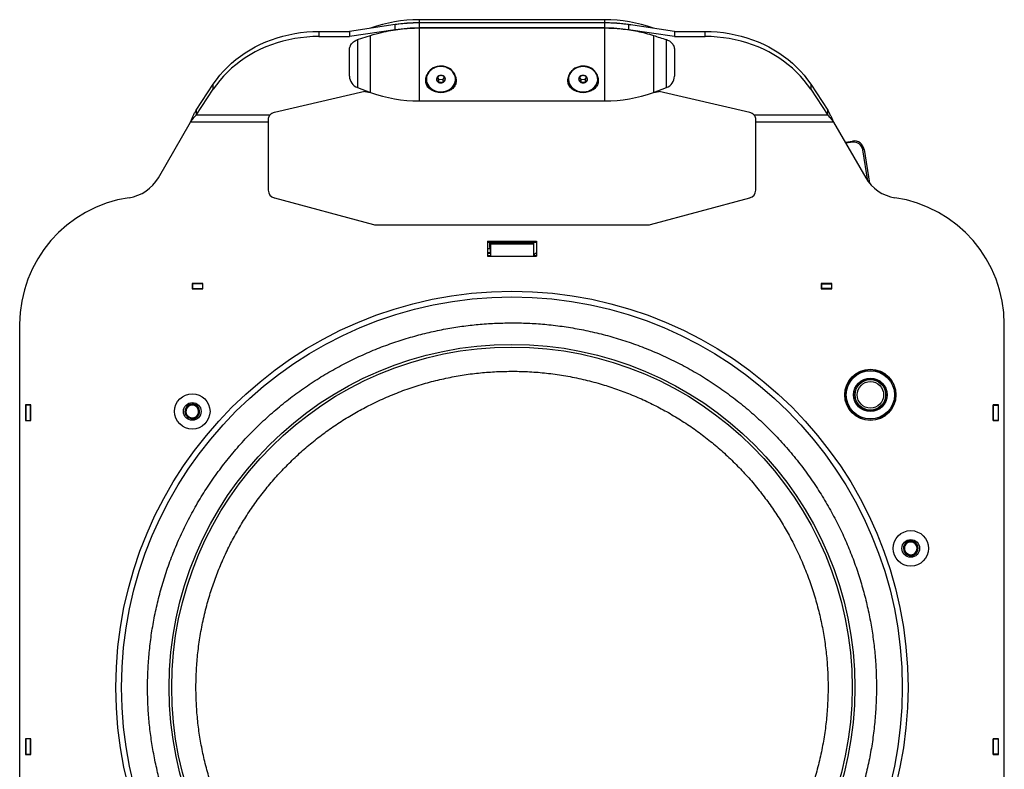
# Model space of a CAD drawing. Header units: inches. Extents: x 15.9 to 66.4, y 22.9 to 71.9.
# Tile 2 of 8: x 16.1 to 28.2, y 31.9 to 41.1. Entities that reach past the tile are written whole.
import ezdxf

# ---------------------------------------------------------------- set-up
doc = ezdxf.new("R2010")
doc.units = ezdxf.units.IN
doc.header["$LTSCALE"] = 10
doc.header["$MEASUREMENT"] = 0

msp = doc.modelspace()

# ---------------------------------------------------------------- linework, layer by layer
for p, q in [((23.306, 41.112), (21.022, 41.112)), ((21.022, 41.112), (21.022, 41.073)), ((23.306, 41.073), (23.306, 41.112)), ((19.787, 40.968), (19.787, 40.906)), ((19.787, 40.968), (20.164, 40.968)), ((20.728, 41.052), (20.164, 40.968)), ((20.728, 40.989), (20.164, 40.906)), ((20.164, 40.968), (20.164, 40.906)), ((20.424, 41.007), (20.423, 41.007)), ((20.424, 41.007), (20.424, 41.007)), ((20.728, 40.989), (20.728, 41.052)), ((23.306, 41.073), (21.022, 41.073)), ((21.022, 41.011), (23.306, 41.011)), ((21.022, 41.011), (21.022, 40.112)), ((21.023, 41.073), (21.023, 41.011)), ((23.306, 41.073), (21.023, 41.073)), ((23.306, 41.011), (21.023, 41.011)), ((23.306, 41.011), (23.306, 41.073)), ((23.306, 40.112), (23.306, 41.011)), ((23.6, 41.052), (23.6, 40.989)), ((24.164, 40.968), (23.6, 41.052)), ((24.164, 40.906), (23.6, 40.989)), ((23.905, 41.007), (23.905, 41.007)), ((23.905, 41.007), (23.905, 41.007)), ((24.164, 40.968), (24.164, 40.906)), ((24.164, 40.968), (24.542, 40.968)), ((24.542, 40.906), (24.542, 40.968)), ((19.787, 40.906), (20.164, 40.906)), ((20.263, 40.867), (20.424, 40.918)), ((20.263, 40.867), (20.263, 40.277)), ((20.424, 40.218), (20.424, 40.918)), ((23.905, 40.918), (23.905, 40.218)), ((24.066, 40.277), (24.066, 40.867)), ((24.164, 40.906), (24.542, 40.906)), ((20.164, 40.417), (20.164, 40.741)), ((24.164, 40.741), (24.164, 40.417)), ((21.11, 40.386), (21.11, 40.38)), ((21.247, 40.402), (21.261, 40.379)), ((21.261, 40.379), (21.261, 40.34)), ((21.261, 40.379), (21.315, 40.378)), ((21.315, 40.378), (21.332, 40.401)), ((21.315, 40.378), (21.315, 40.339)), ((21.469, 40.38), (21.469, 40.386)), ((22.86, 40.386), (22.86, 40.38)), ((22.997, 40.401), (23.013, 40.378)), ((23.013, 40.378), (23.067, 40.379)), ((23.013, 40.378), (23.013, 40.339)), ((23.067, 40.379), (23.082, 40.402)), ((23.067, 40.379), (23.067, 40.34)), ((23.219, 40.38), (23.219, 40.386)), ((18.275, 40), (18.488, 40.319)), ((18.275, 39.938), (18.488, 40.256)), ((18.488, 40.256), (18.488, 40.319)), ((20.263, 40.277), (20.424, 40.218)), ((23.905, 40.218), (24.066, 40.277)), ((25.841, 40.319), (25.841, 40.256)), ((25.841, 40.319), (26.053, 40)), ((25.841, 40.256), (26.053, 39.938)), ((20.352, 40.229), (19.239, 39.971)), ((20.352, 40.229), (20.423, 40.218)), ((23.905, 40.218), (23.977, 40.229)), ((25.09, 39.971), (23.977, 40.229)), ((18.275, 40), (18.275, 39.938)), ((21.022, 40.112), (23.306, 40.112)), ((26.053, 39.938), (26.053, 40)), ((19.184, 39.938), (18.275, 39.938)), ((19.164, 39.897), (19.164, 39.853)), ((26.053, 39.938), (25.145, 39.938)), ((25.164, 39.853), (25.164, 39.897)), ((17.811, 39.167), (18.207, 39.853)), ((19.164, 39.853), (18.207, 39.853)), ((19.164, 39.853), (19.164, 39.015)), ((26.122, 39.853), (25.164, 39.853)), ((25.164, 39.015), (25.164, 39.853)), ((26.122, 39.853), (26.518, 39.167)), ((26.264, 39.607), (26.358, 39.619)), ((26.36, 39.604), (26.272, 39.593)), ((26.358, 39.619), (26.36, 39.604)), ((26.498, 39.515), (26.483, 39.513)), ((26.545, 39.125), (26.483, 39.513)), ((26.498, 39.515), (26.564, 39.1)), ((19.239, 38.919), (20.458, 38.592)), ((23.871, 38.592), (25.09, 38.919)), ((20.484, 38.589), (23.845, 38.589)), ((21.864, 38.389), (22.464, 38.389)), ((21.864, 38.389), (21.864, 38.201)), ((21.864, 38.373), (21.899, 38.373)), ((21.889, 38.373), (21.889, 38.334)), ((21.889, 38.334), (21.889, 38.308)), ((21.899, 38.334), (21.889, 38.334)), ((21.899, 38.308), (21.889, 38.308)), ((22.429, 38.373), (21.899, 38.373)), ((21.899, 38.373), (21.899, 38.358)), ((22.429, 38.358), (21.899, 38.358)), ((21.899, 38.358), (21.899, 38.349)), ((22.429, 38.349), (21.899, 38.349)), ((21.899, 38.349), (21.899, 38.201)), ((22.429, 38.373), (22.429, 38.358)), ((22.429, 38.373), (22.464, 38.373)), ((22.429, 38.358), (22.429, 38.349)), ((22.429, 38.349), (22.429, 38.201)), ((22.46, 38.373), (22.46, 38.389)), ((22.464, 38.389), (22.464, 38.201)), ((21.894, 38.293), (21.864, 38.293)), ((21.899, 38.244), (21.864, 38.244)), ((21.864, 38.239), (21.899, 38.239)), ((21.899, 38.208), (21.864, 38.208)), ((21.864, 38.201), (22.464, 38.201)), ((21.894, 38.293), (21.894, 38.244)), ((21.899, 38.293), (21.894, 38.293)), ((22.464, 38.208), (22.431, 38.208)), ((22.459, 38.239), (22.464, 38.239)), ((18.228, 37.867), (18.228, 37.801)), ((18.358, 37.867), (18.228, 37.867)), ((18.228, 37.864), (18.231, 37.864)), ((18.355, 37.864), (18.231, 37.864)), ((18.231, 37.864), (18.231, 37.804)), ((18.355, 37.864), (18.355, 37.804)), ((18.355, 37.864), (18.358, 37.864)), ((18.358, 37.801), (18.358, 37.867)), ((26.101, 37.867), (25.97, 37.867)), ((25.97, 37.867), (25.97, 37.801)), ((25.973, 37.864), (25.97, 37.864)), ((25.973, 37.864), (25.973, 37.804)), ((25.973, 37.864), (26.098, 37.864)), ((26.034, 37.864), (26.033, 37.867)), ((26.048, 37.867), (26.049, 37.864)), ((26.096, 37.864), (26.096, 37.867)), ((26.098, 37.864), (26.098, 37.804)), ((26.101, 37.864), (26.098, 37.864)), ((26.101, 37.801), (26.101, 37.867)), ((18.228, 37.804), (18.231, 37.804)), ((18.228, 37.801), (18.358, 37.801)), ((18.231, 37.804), (18.355, 37.804)), ((18.355, 37.804), (18.358, 37.804)), ((25.973, 37.804), (25.97, 37.804)), ((25.97, 37.801), (26.101, 37.801)), ((26.098, 37.804), (25.973, 37.804)), ((26.04, 37.801), (26.04, 37.804)), ((26.055, 37.804), (26.055, 37.801)), ((26.101, 37.804), (26.098, 37.804)), ((26.099, 37.801), (26.099, 37.804)), ((16.104, 37.364), (16.104, 30.361)), ((28.224, 30.361), (28.224, 37.364)), ((16.242, 36.373), (16.176, 36.373)), ((16.176, 36.373), (16.176, 36.179)), ((16.179, 36.37), (16.179, 36.373)), ((16.239, 36.37), (16.179, 36.37)), ((16.179, 36.37), (16.179, 36.182)), ((16.239, 36.37), (16.239, 36.373)), ((16.239, 36.182), (16.239, 36.37)), ((16.242, 36.179), (16.242, 36.373)), ((26.734, 36.394), (26.738, 36.395)), ((28.152, 36.373), (28.086, 36.373)), ((28.086, 36.373), (28.086, 36.179)), ((28.089, 36.37), (28.089, 36.373)), ((28.089, 36.182), (28.089, 36.37)), ((28.089, 36.37), (28.149, 36.37)), ((28.149, 36.37), (28.149, 36.373)), ((28.149, 36.37), (28.149, 36.182)), ((28.152, 36.179), (28.152, 36.373)), ((26.446, 36.356), (26.451, 36.357)), ((16.176, 36.179), (16.242, 36.179)), ((16.179, 36.182), (16.239, 36.182)), ((16.179, 36.179), (16.179, 36.182)), ((16.239, 36.179), (16.239, 36.182)), ((28.086, 36.179), (28.152, 36.179)), ((28.149, 36.182), (28.089, 36.182)), ((28.089, 36.179), (28.089, 36.182)), ((28.149, 36.179), (28.149, 36.182)), ((16.242, 32.264), (16.176, 32.264)), ((16.176, 32.264), (16.176, 32.071)), ((16.179, 32.261), (16.179, 32.264)), ((16.239, 32.261), (16.179, 32.261)), ((16.179, 32.261), (16.179, 32.074)), ((16.239, 32.261), (16.239, 32.264)), ((16.239, 32.074), (16.239, 32.261)), ((16.242, 32.071), (16.242, 32.264)), ((28.152, 32.264), (28.086, 32.264)), ((28.086, 32.264), (28.086, 32.071)), ((28.089, 32.261), (28.089, 32.264)), ((28.089, 32.074), (28.089, 32.261)), ((28.089, 32.261), (28.149, 32.261)), ((28.149, 32.261), (28.149, 32.264)), ((28.149, 32.261), (28.149, 32.074)), ((28.152, 32.071), (28.152, 32.264)), ((16.176, 32.071), (16.242, 32.071)), ((16.179, 32.074), (16.239, 32.074)), ((16.179, 32.071), (16.179, 32.074)), ((16.239, 32.071), (16.239, 32.074)), ((28.086, 32.071), (28.152, 32.071)), ((28.149, 32.074), (28.089, 32.074)), ((28.089, 32.071), (28.089, 32.074)), ((28.149, 32.071), (28.149, 32.074))]:
    msp.add_line(p, q)
at = {"flags": 128}
for points in [[(18.488, 40.319), (18.527, 40.374), (18.569, 40.428), (18.614, 40.479), (18.662, 40.529), (18.713, 40.576), (18.766, 40.622), (18.823, 40.665), (18.881, 40.705), (18.942, 40.743), (19.005, 40.778), (19.069, 40.81), (19.136, 40.84), (19.204, 40.866), (19.274, 40.89), (19.345, 40.911), (19.417, 40.928), (19.49, 40.943), (19.563, 40.954), (19.637, 40.962), (19.712, 40.967), (19.787, 40.968)], [(24.542, 40.968), (24.617, 40.967), (24.691, 40.962), (24.766, 40.954), (24.839, 40.943), (24.912, 40.928), (24.984, 40.911), (25.055, 40.89), (25.125, 40.866), (25.193, 40.84), (25.259, 40.81), (25.324, 40.778), (25.387, 40.743), (25.448, 40.705), (25.506, 40.665), (25.562, 40.622), (25.616, 40.576), (25.667, 40.529), (25.715, 40.479), (25.76, 40.428), (25.802, 40.374), (25.841, 40.319)], [(19.787, 40.906), (19.712, 40.904), (19.637, 40.899), (19.563, 40.891), (19.49, 40.88), (19.417, 40.866), (19.345, 40.848), (19.274, 40.828), (19.204, 40.804), (19.136, 40.777), (19.069, 40.748), (19.005, 40.715), (18.942, 40.68), (18.881, 40.642), (18.823, 40.602), (18.766, 40.559), (18.713, 40.514), (18.662, 40.466), (18.614, 40.417), (18.569, 40.365), (18.527, 40.312), (18.488, 40.256)], [(25.841, 40.256), (25.802, 40.312), (25.76, 40.365), (25.715, 40.417), (25.667, 40.466), (25.616, 40.514), (25.562, 40.559), (25.506, 40.602), (25.448, 40.642), (25.387, 40.68), (25.324, 40.715), (25.259, 40.748), (25.193, 40.777), (25.125, 40.804), (25.055, 40.828), (24.984, 40.848), (24.912, 40.866), (24.839, 40.88), (24.766, 40.891), (24.691, 40.899), (24.617, 40.904), (24.542, 40.906)], [(21.469, 40.386), (21.468, 40.397), (21.465, 40.419), (21.457, 40.441), (21.446, 40.462), (21.432, 40.481), (21.414, 40.498), (21.394, 40.512), (21.372, 40.524), (21.348, 40.533), (21.322, 40.539), (21.296, 40.541), (21.27, 40.54), (21.244, 40.536), (21.219, 40.529), (21.196, 40.519), (21.175, 40.505), (21.156, 40.49), (21.14, 40.472), (21.127, 40.452), (21.118, 40.431), (21.112, 40.409), (21.11, 40.386), (21.11, 40.386)], [(21.196, 40.248), (21.219, 40.237), (21.244, 40.23), (21.27, 40.226), (21.296, 40.225), (21.322, 40.227), (21.347, 40.233), (21.371, 40.242), (21.394, 40.254), (21.414, 40.268), (21.431, 40.285), (21.446, 40.304), (21.457, 40.324), (21.465, 40.346), (21.468, 40.369), (21.468, 40.391), (21.465, 40.414), (21.457, 40.436), (21.446, 40.456), (21.432, 40.475), (21.414, 40.492), (21.394, 40.506), (21.372, 40.518), (21.348, 40.527), (21.322, 40.533), (21.296, 40.536), (21.27, 40.535), (21.244, 40.531), (21.219, 40.523), (21.196, 40.513), (21.175, 40.5), (21.156, 40.484), (21.14, 40.466), (21.127, 40.446), (21.118, 40.425), (21.112, 40.403), (21.11, 40.38), (21.112, 40.358), (21.117, 40.336), (21.127, 40.314), (21.14, 40.295), (21.156, 40.277), (21.174, 40.261), (21.196, 40.248)], [(23.219, 40.386), (23.218, 40.404), (23.213, 40.426), (23.204, 40.447), (23.192, 40.468), (23.177, 40.486), (23.158, 40.502), (23.138, 40.516), (23.115, 40.527), (23.09, 40.535), (23.064, 40.54), (23.038, 40.541), (23.012, 40.539), (22.987, 40.534), (22.962, 40.526), (22.939, 40.515), (22.919, 40.501), (22.901, 40.485), (22.886, 40.466), (22.874, 40.446), (22.865, 40.424), (22.861, 40.402), (22.86, 40.386)], [(22.952, 40.244), (22.976, 40.235), (23.001, 40.228), (23.027, 40.225), (23.054, 40.225), (23.079, 40.229), (23.105, 40.235), (23.128, 40.245), (23.15, 40.258), (23.169, 40.273), (23.186, 40.29), (23.2, 40.31), (23.21, 40.331), (23.216, 40.353), (23.219, 40.375), (23.218, 40.398), (23.213, 40.42), (23.204, 40.442), (23.192, 40.462), (23.177, 40.48), (23.158, 40.497), (23.138, 40.51), (23.115, 40.521), (23.09, 40.529), (23.064, 40.534), (23.038, 40.536), (23.012, 40.534), (22.987, 40.529), (22.962, 40.521), (22.939, 40.509), (22.919, 40.495), (22.901, 40.479), (22.886, 40.46), (22.874, 40.44), (22.865, 40.419), (22.861, 40.396), (22.86, 40.374), (22.863, 40.351), (22.87, 40.329), (22.88, 40.308), (22.894, 40.289), (22.911, 40.272), (22.931, 40.257), (22.952, 40.244)]]:
    msp.add_lwpolyline(points, dxfattribs=at)
for centre, radius in [((22.164, 32.896), 4.875), ((22.164, 32.896), 4.805), ((22.164, 32.896), 4.221), ((22.164, 32.896), 4.188), ((26.576, 36.496), 0.315), ((26.576, 36.496), 0.312), ((26.576, 36.496), 0.297), ((26.576, 36.496), 0.206), ((26.576, 36.496), 0.191), ((26.576, 36.496), 0.188), ((26.576, 36.496), 0.163), ((18.229, 36.292), 0.218), ((18.229, 36.292), 0.109), ((27.073, 34.607), 0.218), ((27.073, 34.607), 0.109)]:
    msp.add_circle(centre, radius)
for centre, radius, start, end in [((21.022, 39.362), 1.75, 90, 110), ((23.306, 39.362), 1.75, 70, 90), ((21.022, 39.059), 2.014, 89.9941, 98.392), ((21.022, 38.996), 2.014, 89.9941, 98.392), ((23.306, 39.059), 2.014, 81.608, 90.0059), ((23.306, 38.996), 2.014, 81.608, 90.0059), ((20.314, 40.417), 0.15, 180, 250), ((21.279, 40.397), 0.179, 188.5351, 273.2497), ((21.282, 40.378), 0.0466, 113.0829, 176.4017), ((21.281, 40.381), 0.0458, 180.0506, 244.1727), ((21.289, 40.366), 0.0613, 62.516, 114.9277), ((21.302, 40.393), 0.175, 265.7981, 355.9887), ((21.297, 40.382), 0.0466, 293.0829, 356.4017), ((21.298, 40.379), 0.0458, 0.0506, 64.1727), ((23.029, 40.397), 0.179, 188.5351, 273.2497), ((23.031, 40.379), 0.0459, 115.4174, 179.4225), ((23.032, 40.382), 0.0465, 183.075, 246.5144), ((23.039, 40.366), 0.0613, 64.696, 117.1035), ((23.052, 40.393), 0.175, 265.7981, 355.9887), ((23.047, 40.379), 0.0465, 3.075, 66.5144), ((23.048, 40.381), 0.0459, 295.4174, 359.4225), ((24.014, 40.417), 0.15, 290, 0), ((21.289, 40.395), 0.0613, 242.516, 294.9277), ((23.039, 40.395), 0.0613, 244.696, 297.1035), ((21.022, 41.862), 1.75, 250, 270), ((23.306, 41.862), 1.75, 270, 290), ((19.26, 39.871), 0.101, 102.3681, 139.0701), ((25.069, 39.871), 0.101, 40.9299, 77.6319), ((26.374, 39.495), 0.125, 9.0911, 97.5), ((26.374, 39.495), 0.11, 9.0911, 97.5), ((17.378, 39.417), 0.5, 278.3513, 330), ((26.951, 39.417), 0.5, 210, 261.6487), ((17.679, 37.364), 1.575, 98.3513, 180), ((19.264, 39.015), 0.1, 180, 255), ((25.064, 39.015), 0.1, 285, 0), ((26.649, 37.364), 1.575, 0, 81.6487), ((20.484, 38.689), 0.1, 255, 270), ((23.845, 38.689), 0.1, 270, 285), ((22.48, 38.192), 0.0512, 107.1958, 169.8563), ((18.229, 36.292), 0.0902, 108.2458, 168.2458), ((18.229, 36.292), 0.0781, 78.2458, 138.2458), ((18.229, 36.292), 0.0902, 48.2458, 108.2458), ((18.229, 36.292), 0.0781, 18.2458, 78.2458), ((18.229, 36.292), 0.0902, 168.2458, 228.2458), ((18.229, 36.292), 0.0781, 138.2458, 198.2458), ((18.229, 36.292), 0.0781, 198.2458, 258.2458), ((18.229, 36.292), 0.0781, 258.2458, 318.2458), ((18.229, 36.292), 0.0902, 288.2458, 348.2458), ((18.229, 36.292), 0.0781, 318.2458, 18.2458), ((18.229, 36.292), 0.0902, 348.2458, 48.2458), ((18.229, 36.292), 0.0902, 228.2458, 288.2458), ((27.073, 34.607), 0.0902, 120.9097, 180.9097), ((27.073, 34.607), 0.0781, 90.9097, 150.9097), ((27.073, 34.607), 0.0902, 60.9097, 120.9097), ((27.073, 34.607), 0.0781, 30.9097, 90.9097), ((27.073, 34.607), 0.0902, 0.9097, 60.9097), ((27.073, 34.607), 0.0902, 180.9097, 240.9097), ((27.073, 34.607), 0.0781, 150.9097, 210.9097), ((27.073, 34.607), 0.0781, 210.9097, 270.9097), ((27.073, 34.607), 0.0781, 270.9097, 330.9097), ((27.073, 34.607), 0.0902, 300.9097, 0.9097), ((27.073, 34.607), 0.0781, 330.9097, 30.9097), ((27.073, 34.607), 0.0902, 240.9097, 300.9097)]:
    msp.add_arc(centre, radius, start, end)
for points, knots in [([(20.424, 40.918), (20.468, 40.932), (20.55, 40.956), (20.671, 40.981), (20.787, 40.998), (20.904, 41.009), (20.983, 41.01), (21.022, 41.011)], [0, 0, 0, 0, 0.2307785, 0.4213073, 0.6118366, 0.8059182, 1, 1, 1, 1]), ([(21.022, 41.073), (20.989, 41.073), (20.921, 41.072), (20.822, 41.064), (20.756, 41.055), (20.724, 41.051)], [0, 0, 0, 0, 0.336992, 0.673983, 1, 1, 1, 1]), ([(23.629, 41.046), (23.6, 41.051), (23.533, 41.062), (23.425, 41.071), (23.346, 41.073), (23.306, 41.073)], [0, 0, 0, 0, 0.269216, 0.634608, 1, 1, 1, 1]), ([(23.306, 41.011), (23.34, 41.01), (23.408, 41.009), (23.509, 41.001), (23.61, 40.989), (23.71, 40.97), (23.809, 40.948), (23.873, 40.928), (23.905, 40.918)], [0, 0, 0, 0, 0.165553, 0.331105, 0.498965, 0.666825, 0.833122, 1, 1, 1, 1]), ([(20.164, 40.741), (20.165, 40.748), (20.165, 40.762), (20.171, 40.781), (20.177, 40.795), (20.184, 40.809), (20.196, 40.825), (20.213, 40.841), (20.234, 40.855), (20.251, 40.863), (20.261, 40.866), (20.263, 40.867)], [0, 0, 0, 0, 0.130733, 0.264552, 0.35942, 0.407924, 0.548084, 0.692633, 0.827539, 0.966507, 1, 1, 1, 1]), ([(23.905, 40.918), (23.958, 40.902), (24.012, 40.884), (24.065, 40.867), (24.066, 40.867)], [0, 0, 0, 0, 0.989051, 1, 1, 1, 1]), ([(24.066, 40.867), (24.071, 40.865), (24.083, 40.861), (24.102, 40.851), (24.121, 40.837), (24.137, 40.82), (24.146, 40.806), (24.154, 40.792), (24.16, 40.776), (24.164, 40.757), (24.164, 40.745), (24.164, 40.741)], [0, 0, 0, 0, 0.0866892, 0.218105, 0.3532648, 0.4859481, 0.6223402, 0.6406351, 0.7828143, 0.9292269, 1, 1, 1, 1]), ([(21.289, 40.218), (21.3, 40.219), (21.32, 40.219), (21.349, 40.224), (21.377, 40.232), (21.403, 40.244), (21.426, 40.258), (21.445, 40.276), (21.461, 40.298), (21.472, 40.322), (21.477, 40.349), (21.477, 40.376), (21.472, 40.402), (21.463, 40.429), (21.449, 40.454), (21.431, 40.478), (21.409, 40.499), (21.383, 40.518), (21.353, 40.532), (21.322, 40.541), (21.291, 40.544), (21.26, 40.542), (21.231, 40.534), (21.204, 40.522), (21.179, 40.506), (21.155, 40.486), (21.135, 40.462), (21.119, 40.435), (21.108, 40.407), (21.102, 40.379), (21.102, 40.352), (21.106, 40.327), (21.115, 40.304), (21.128, 40.283), (21.146, 40.264), (21.168, 40.248), (21.194, 40.235), (21.223, 40.226), (21.255, 40.22), (21.278, 40.219), (21.289, 40.218)], [0, 0, 0, 0, 0.025537, 0.05108, 0.07656, 0.102046, 0.128689, 0.15533, 0.182881, 0.210422, 0.236772, 0.263119, 0.288158, 0.313203, 0.338613, 0.364027, 0.390936, 0.417841, 0.445345, 0.472839, 0.49881, 0.52478, 0.549515, 0.574257, 0.599928, 0.625604, 0.652912, 0.680215, 0.707422, 0.734622, 0.760232, 0.785844, 0.810829, 0.83582, 0.861864, 0.88791, 0.91534, 0.942762, 0.971386, 1, 1, 1, 1]), ([(23.039, 40.218), (23.05, 40.219), (23.07, 40.219), (23.099, 40.224), (23.127, 40.232), (23.153, 40.244), (23.176, 40.258), (23.195, 40.276), (23.211, 40.298), (23.222, 40.322), (23.227, 40.349), (23.227, 40.376), (23.222, 40.402), (23.213, 40.429), (23.199, 40.454), (23.181, 40.478), (23.159, 40.499), (23.133, 40.518), (23.103, 40.532), (23.072, 40.541), (23.041, 40.544), (23.01, 40.542), (22.981, 40.534), (22.954, 40.522), (22.929, 40.506), (22.905, 40.486), (22.885, 40.462), (22.869, 40.435), (22.858, 40.407), (22.852, 40.379), (22.852, 40.352), (22.856, 40.327), (22.865, 40.304), (22.878, 40.283), (22.896, 40.264), (22.918, 40.248), (22.944, 40.235), (22.973, 40.226), (23.005, 40.22), (23.028, 40.219), (23.039, 40.218)], [0, 0, 0, 0, 0.025537, 0.05108, 0.07656, 0.102046, 0.128689, 0.15533, 0.182881, 0.210422, 0.236772, 0.263119, 0.288158, 0.313203, 0.338613, 0.364027, 0.390936, 0.417841, 0.445345, 0.472839, 0.49881, 0.52478, 0.549515, 0.574257, 0.599928, 0.625604, 0.652912, 0.680215, 0.707422, 0.734622, 0.760232, 0.785844, 0.810829, 0.83582, 0.861864, 0.88791, 0.91534, 0.942762, 0.971386, 1, 1, 1, 1]), ([(21.264, 40.421), (21.262, 40.42), (21.257, 40.415), (21.249, 40.405), (21.241, 40.392), (21.237, 40.384), (21.235, 40.381)], [0, 0, 0, 0, 0.180942, 0.506293, 0.843975, 1, 1, 1, 1]), ([(21.235, 40.381), (21.239, 40.377), (21.245, 40.37), (21.255, 40.354), (21.259, 40.344), (21.261, 40.34)], [0, 0, 0, 0, 0.439111, 0.751362, 1, 1, 1, 1]), ([(21.318, 40.42), (21.31, 40.422), (21.297, 40.425), (21.277, 40.424), (21.268, 40.422), (21.264, 40.421)], [0, 0, 0, 0, 0.4391106, 0.7513622, 1, 1, 1, 1]), ([(21.315, 40.339), (21.317, 40.342), (21.321, 40.35), (21.329, 40.363), (21.337, 40.373), (21.342, 40.377), (21.344, 40.379)], [0, 0, 0, 0, 0.156025, 0.493707, 0.819058, 1, 1, 1, 1]), ([(21.344, 40.379), (21.34, 40.386), (21.333, 40.399), (21.324, 40.413), (21.32, 40.418), (21.318, 40.42)], [0, 0, 0, 0, 0.439111, 0.751362, 1, 1, 1, 1]), ([(23.011, 40.42), (23.01, 40.419), (23.006, 40.414), (22.998, 40.404), (22.991, 40.39), (22.987, 40.382), (22.985, 40.379)], [0, 0, 0, 0, 0.180942, 0.506293, 0.843975, 1, 1, 1, 1]), ([(22.985, 40.379), (22.989, 40.375), (22.996, 40.368), (23.006, 40.353), (23.011, 40.343), (23.013, 40.339)], [0, 0, 0, 0, 0.439111, 0.751362, 1, 1, 1, 1]), ([(23.066, 40.421), (23.058, 40.423), (23.045, 40.425), (23.025, 40.424), (23.016, 40.421), (23.011, 40.42)], [0, 0, 0, 0, 0.439111, 0.751362, 1, 1, 1, 1]), ([(23.094, 40.381), (23.09, 40.388), (23.083, 40.401), (23.073, 40.414), (23.068, 40.419), (23.066, 40.421)], [0, 0, 0, 0, 0.439111, 0.751362, 1, 1, 1, 1]), ([(23.067, 40.34), (23.069, 40.343), (23.073, 40.351), (23.08, 40.364), (23.088, 40.375), (23.092, 40.379), (23.094, 40.381)], [0, 0, 0, 0, 0.156025, 0.493707, 0.819058, 1, 1, 1, 1]), ([(21.261, 40.34), (21.269, 40.342), (21.282, 40.344), (21.301, 40.342), (21.311, 40.34), (21.315, 40.339)], [0, 0, 0, 0, 0.439111, 0.751362, 1, 1, 1, 1]), ([(23.013, 40.339), (23.021, 40.341), (23.034, 40.344), (23.053, 40.343), (23.063, 40.341), (23.067, 40.34)], [0, 0, 0, 0, 0.439111, 0.751362, 1, 1, 1, 1]), ([(19.184, 39.938), (19.178, 39.931), (19.169, 39.92), (19.166, 39.904), (19.164, 39.897)], [0, 0, 0, 0, 0.541057, 1, 1, 1, 1]), ([(25.164, 39.897), (25.163, 39.905), (25.16, 39.92), (25.15, 39.932), (25.145, 39.938)], [0, 0, 0, 0, 0.504695, 1, 1, 1, 1]), ([(22.555, 28.427), (22.622, 28.434), (22.756, 28.447), (22.958, 28.479), (23.16, 28.52), (23.364, 28.572), (23.568, 28.634), (23.772, 28.706), (23.974, 28.79), (24.175, 28.884), (24.372, 28.989), (24.566, 29.105), (24.755, 29.232), (24.939, 29.369), (25.116, 29.515), (25.286, 29.672), (25.449, 29.837), (25.602, 30.011), (25.747, 30.193), (25.882, 30.381), (26.006, 30.576), (26.12, 30.776), (26.223, 30.981), (26.315, 31.189), (26.395, 31.4), (26.465, 31.613), (26.523, 31.827), (26.57, 32.04), (26.606, 32.254), (26.631, 32.465), (26.646, 32.675), (26.652, 32.882), (26.648, 33.086), (26.635, 33.287), (26.613, 33.488), (26.581, 33.689), (26.54, 33.892), (26.488, 34.096), (26.427, 34.3), (26.354, 34.504), (26.271, 34.706), (26.176, 34.907), (26.071, 35.104), (25.955, 35.298), (25.829, 35.487), (25.692, 35.67), (25.545, 35.848), (25.388, 36.018), (25.223, 36.18), (25.049, 36.334), (24.867, 36.478), (24.679, 36.613), (24.484, 36.738), (24.284, 36.852), (24.079, 36.955), (23.871, 37.046), (23.66, 37.127), (23.448, 37.196), (23.234, 37.254), (23.02, 37.301), (22.807, 37.337), (22.595, 37.363), (22.385, 37.378), (22.179, 37.383), (21.975, 37.379), (21.773, 37.366), (21.573, 37.344), (21.371, 37.313), (21.169, 37.272), (20.964, 37.22), (20.761, 37.158), (20.557, 37.086), (20.355, 37.002), (20.154, 36.908), (19.957, 36.803), (19.763, 36.687), (19.574, 36.561), (19.39, 36.423), (19.213, 36.277), (19.043, 36.12), (18.88, 35.955), (18.727, 35.781), (18.582, 35.599), (18.447, 35.411), (18.323, 35.216), (18.209, 35.016), (18.106, 34.811), (18.014, 34.603), (17.933, 34.392), (17.864, 34.179), (17.806, 33.965), (17.759, 33.752), (17.723, 33.538), (17.698, 33.327), (17.682, 33.117), (17.677, 32.91), (17.681, 32.706), (17.694, 32.505), (17.716, 32.304), (17.748, 32.103), (17.789, 31.9), (17.84, 31.696), (17.902, 31.492), (17.975, 31.288), (18.058, 31.086), (18.152, 30.885), (18.257, 30.688), (18.373, 30.494), (18.5, 30.305), (18.637, 30.122), (18.784, 29.944), (18.94, 29.774), (19.106, 29.612), (19.28, 29.458), (19.461, 29.314), (19.65, 29.179), (19.845, 29.054), (20.045, 28.94), (20.249, 28.837), (20.457, 28.746), (20.669, 28.665), (20.881, 28.596), (21.095, 28.538), (21.309, 28.491), (21.522, 28.455), (21.733, 28.429), (21.944, 28.414), (22.15, 28.409), (22.354, 28.412), (22.488, 28.422), (22.555, 28.427)], [0, 0, 0, 0, 0.0071603, 0.0143203, 0.021722, 0.029123, 0.0367446, 0.0443656, 0.0521808, 0.0599954, 0.0679727, 0.0759493, 0.0840527, 0.0921553, 0.100345, 0.1085338, 0.1167673, 0.125, 0.1332335, 0.1414662, 0.1496558, 0.1578447, 0.1659481, 0.1740507, 0.182028, 0.1900046, 0.1978199, 0.2056344, 0.2132561, 0.220877, 0.2282787, 0.2356797, 0.2428402, 0.25, 0.2571605, 0.2643203, 0.271722, 0.279123, 0.2867446, 0.2943656, 0.3021808, 0.3099954, 0.3179727, 0.3259493, 0.3340527, 0.3421553, 0.350345, 0.3585338, 0.3667673, 0.375, 0.3832335, 0.3914662, 0.3996558, 0.4078447, 0.4159481, 0.4240507, 0.432028, 0.4400046, 0.4478199, 0.4556344, 0.4632561, 0.470877, 0.4782787, 0.4856797, 0.4928402, 0.5, 0.5071605, 0.5143203, 0.521722, 0.529123, 0.5367446, 0.5443656, 0.5521808, 0.5599954, 0.5679727, 0.5759493, 0.5840527, 0.5921553, 0.600345, 0.6085338, 0.6167673, 0.625, 0.6332335, 0.6414662, 0.6496558, 0.6578447, 0.6659481, 0.6740507, 0.682028, 0.6900046, 0.6978199, 0.7056344, 0.7132561, 0.720877, 0.7282787, 0.7356797, 0.7428402, 0.75, 0.7571605, 0.7643203, 0.771722, 0.779123, 0.7867446, 0.7943656, 0.8021808, 0.8099954, 0.8179727, 0.8259493, 0.8340527, 0.8421553, 0.850345, 0.8585338, 0.8667673, 0.875, 0.8832335, 0.8914662, 0.8996558, 0.9078447, 0.9159481, 0.9240507, 0.932028, 0.9400046, 0.9478199, 0.9556344, 0.9632561, 0.970877, 0.9782787, 0.9856797, 0.99284, 1, 1, 1, 1]), ([(22.503, 29.021), (22.57, 29.027), (22.703, 29.041), (22.903, 29.075), (23.104, 29.119), (23.307, 29.175), (23.509, 29.243), (23.71, 29.324), (23.9, 29.412), (24.079, 29.508), (24.247, 29.608), (24.411, 29.718), (24.57, 29.837), (24.724, 29.964), (24.872, 30.1), (25.012, 30.243), (25.146, 30.394), (25.271, 30.552), (25.388, 30.715), (25.496, 30.884), (25.595, 31.058), (25.684, 31.235), (25.764, 31.416), (25.834, 31.599), (25.896, 31.792), (25.951, 31.995), (25.995, 32.206), (26.027, 32.417), (26.047, 32.626), (26.056, 32.832), (26.054, 33.035), (26.042, 33.235), (26.019, 33.435), (25.986, 33.635), (25.941, 33.836), (25.885, 34.038), (25.817, 34.24), (25.737, 34.441), (25.648, 34.632), (25.553, 34.811), (25.452, 34.979), (25.342, 35.143), (25.223, 35.302), (25.096, 35.456), (24.96, 35.603), (24.817, 35.744), (24.666, 35.877), (24.509, 36.003), (24.345, 36.12), (24.176, 36.228), (24.003, 36.326), (23.825, 36.416), (23.645, 36.495), (23.462, 36.565), (23.269, 36.628), (23.066, 36.682), (22.854, 36.727), (22.643, 36.759), (22.434, 36.779), (22.228, 36.787), (22.025, 36.785), (21.825, 36.773), (21.626, 36.751), (21.426, 36.717), (21.224, 36.673), (21.022, 36.617), (20.82, 36.549), (20.619, 36.468), (20.429, 36.38), (20.25, 36.284), (20.082, 36.184), (19.918, 36.074), (19.758, 35.955), (19.605, 35.828), (19.457, 35.692), (19.316, 35.549), (19.183, 35.398), (19.058, 35.24), (18.941, 35.077), (18.833, 34.908), (18.734, 34.734), (18.645, 34.557), (18.565, 34.376), (18.495, 34.193), (18.432, 34), (18.378, 33.797), (18.334, 33.586), (18.302, 33.375), (18.282, 33.166), (18.273, 32.96), (18.275, 32.757), (18.287, 32.557), (18.31, 32.357), (18.343, 32.157), (18.388, 31.956), (18.444, 31.754), (18.512, 31.552), (18.592, 31.351), (18.681, 31.16), (18.776, 30.981), (18.877, 30.813), (18.986, 30.649), (19.105, 30.49), (19.233, 30.336), (19.368, 30.189), (19.512, 30.048), (19.663, 29.915), (19.82, 29.789), (19.984, 29.672), (20.153, 29.564), (20.326, 29.466), (20.504, 29.376), (20.684, 29.297), (20.867, 29.227), (21.06, 29.164), (21.263, 29.11), (21.475, 29.065), (21.686, 29.033), (21.894, 29.013), (22.1, 29.005), (22.303, 29.006), (22.437, 29.016), (22.503, 29.021)], [0, 0, 0, 0, 0.008182, 0.016436, 0.024892, 0.033478, 0.042186, 0.051063, 0.059994, 0.067971, 0.075949, 0.084051, 0.092155, 0.100344, 0.108534, 0.116766, 0.125, 0.133233, 0.141466, 0.149655, 0.157845, 0.165948, 0.174051, 0.182028, 0.190006, 0.198936, 0.207813, 0.216521, 0.225107, 0.233564, 0.241817, 0.25, 0.258182, 0.266436, 0.274892, 0.283478, 0.292186, 0.301063, 0.309994, 0.317971, 0.325949, 0.334051, 0.342155, 0.350344, 0.358534, 0.366766, 0.375, 0.383233, 0.391466, 0.399655, 0.407845, 0.415948, 0.424051, 0.432028, 0.440006, 0.448936, 0.457813, 0.466521, 0.475107, 0.483564, 0.491817, 0.5, 0.508182, 0.516436, 0.524892, 0.533478, 0.542186, 0.551063, 0.559994, 0.567971, 0.575949, 0.584051, 0.592155, 0.600344, 0.608534, 0.616766, 0.625, 0.633233, 0.641466, 0.649655, 0.657845, 0.665948, 0.674051, 0.682028, 0.690006, 0.698936, 0.707813, 0.716521, 0.725107, 0.733564, 0.741817, 0.75, 0.758182, 0.766436, 0.774892, 0.783478, 0.792186, 0.801063, 0.809994, 0.817971, 0.825949, 0.834051, 0.842155, 0.850344, 0.858534, 0.866766, 0.875, 0.883233, 0.891466, 0.899655, 0.907845, 0.915948, 0.924051, 0.932028, 0.940006, 0.948936, 0.957813, 0.966521, 0.975107, 0.983564, 0.991817, 1, 1, 1, 1]), ([(18.201, 36.377), (18.196, 36.373), (18.188, 36.363), (18.173, 36.346), (18.156, 36.327), (18.145, 36.315), (18.14, 36.31)], [0, 0, 0, 0, 0.216453, 0.440305, 0.751896, 1, 1, 1, 1]), ([(18.289, 36.359), (18.283, 36.36), (18.27, 36.363), (18.248, 36.367), (18.223, 36.373), (18.207, 36.376), (18.201, 36.377)], [0, 0, 0, 0, 0.2164526, 0.4403054, 0.7518959, 1, 1, 1, 1]), ([(18.14, 36.31), (18.142, 36.305), (18.147, 36.292), (18.155, 36.267), (18.163, 36.242), (18.167, 36.229), (18.169, 36.224)], [0, 0, 0, 0, 0.1794339, 0.5022775, 0.8364293, 1, 1, 1, 1]), ([(18.257, 36.206), (18.261, 36.211), (18.27, 36.22), (18.285, 36.237), (18.302, 36.256), (18.312, 36.268), (18.317, 36.273)], [0, 0, 0, 0, 0.216453, 0.440305, 0.751896, 1, 1, 1, 1]), ([(18.317, 36.273), (18.316, 36.278), (18.311, 36.291), (18.303, 36.316), (18.295, 36.341), (18.29, 36.354), (18.289, 36.359)], [0, 0, 0, 0, 0.163571, 0.497723, 0.820566, 1, 1, 1, 1]), ([(18.169, 36.224), (18.175, 36.223), (18.187, 36.22), (18.21, 36.216), (18.234, 36.211), (18.25, 36.207), (18.257, 36.206)], [0, 0, 0, 0, 0.216453, 0.440305, 0.751896, 1, 1, 1, 1]), ([(27.027, 34.684), (27.024, 34.679), (27.017, 34.668), (27.006, 34.647), (26.994, 34.625), (26.986, 34.611), (26.983, 34.605)], [0, 0, 0, 0, 0.216453, 0.440305, 0.751896, 1, 1, 1, 1]), ([(27.117, 34.685), (27.111, 34.685), (27.098, 34.685), (27.075, 34.685), (27.05, 34.684), (27.034, 34.684), (27.027, 34.684)], [0, 0, 0, 0, 0.216453, 0.440305, 0.751896, 1, 1, 1, 1]), ([(27.163, 34.608), (27.161, 34.612), (27.153, 34.624), (27.14, 34.646), (27.127, 34.669), (27.119, 34.681), (27.117, 34.685)], [0, 0, 0, 0, 0.163571, 0.497723, 0.820566, 1, 1, 1, 1]), ([(26.983, 34.605), (26.985, 34.601), (26.993, 34.589), (27.006, 34.566), (27.019, 34.544), (27.027, 34.532), (27.029, 34.528)], [0, 0, 0, 0, 0.179434, 0.502277, 0.836429, 1, 1, 1, 1]), ([(27.119, 34.529), (27.122, 34.535), (27.128, 34.546), (27.14, 34.566), (27.152, 34.588), (27.16, 34.602), (27.163, 34.608)], [0, 0, 0, 0, 0.2164526, 0.4403054, 0.7518959, 1, 1, 1, 1]), ([(27.029, 34.528), (27.035, 34.528), (27.048, 34.528), (27.071, 34.528), (27.096, 34.529), (27.112, 34.529), (27.119, 34.529)], [0, 0, 0, 0, 0.2164526, 0.4403054, 0.7518959, 1, 1, 1, 1])]:
    msp.add_open_spline(points, degree=3, knots=knots)
for points in [[(18.207, 39.853), (18.213, 39.866), (18.224, 39.891), (18.241, 39.929), (18.258, 39.966), (18.27, 39.989), (18.275, 40)], [(26.053, 40), (26.059, 39.989), (26.07, 39.966), (26.087, 39.929), (26.104, 39.891), (26.116, 39.866), (26.122, 39.853)], [(18.207, 39.853), (18.219, 39.868), (18.241, 39.898), (18.264, 39.924), (18.275, 39.938)], [(26.053, 39.938), (26.065, 39.924), (26.087, 39.898), (26.11, 39.868), (26.122, 39.853)]]:
    msp.add_open_spline(points, degree=3)

doc.saveas('drawing.dxf')
